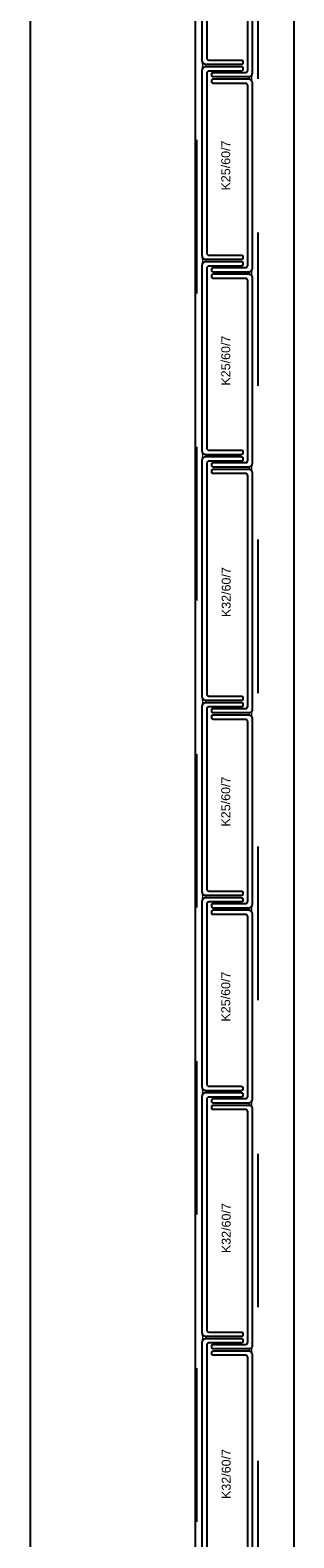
# Model space of a CAD drawing. Header units: metres. Extents: x 0 to 32.9, y 0 to 31.7.
# Tile 14 of 39: x 27.292 to 27.65, y 15.717 to 17.762. Entities that reach past the tile are written whole.
import ezdxf

# ---------------------------------------------------------------- set-up
doc = ezdxf.new("R2010")
doc.units = ezdxf.units.M
doc.linetypes.add('Dash Style-1', pattern=[0.41664, 0.20828, -0.20836])
doc.layers.add('003ARCH_A', color=7, linetype='Continuous')
doc.styles.add('ARIAL', font='arial.ttf')

msp = doc.modelspace()

# ---------------------------------------------------------------- linework, layer by layer
at = {"layer": '003ARCH_A', "color": 253}
for p, q in [((27.6502, 28.7852), (27.6502, 13.5245)), ((27.5164, 28.6523), (27.5164, 13.6573)), ((27.2924, 28.4248), (27.2924, 13.8848))]:
    msp.add_line(p, q, dxfattribs=at)
at = {"layer": '003ARCH_A', "color": 253, "linetype": 'Dash Style-1'}
for p, q in [((27.5184, 13.6555), (27.5184, 28.7372)), ((27.6014, 28.7372), (27.6014, 13.5725))]:
    msp.add_line(p, q, dxfattribs=at)
at = {"layer": '003ARCH_A', "color": 253, "linetype": 'Continuous', "lineweight": 18}
for p, q in [((27.5261, 17.7197), (27.5264, 17.7187)), ((27.5261, 17.719), (27.5261, 17.7197)), ((27.5261, 17.7186), (27.5261, 17.719)), ((27.5261, 17.7183), (27.5261, 17.7186)), ((27.5262, 17.7178), (27.5261, 17.7183)), ((27.5262, 17.7174), (27.5262, 17.7178)), ((27.5263, 17.7169), (27.5262, 17.7174)), ((27.5265, 17.7152), (27.5263, 17.7169)), ((27.5264, 17.7187), (27.527, 17.7177)), ((27.527, 17.7177), (27.528, 17.7167)), ((27.528, 17.7167), (27.529, 17.7161)), ((27.529, 17.7161), (27.53, 17.7158)), ((27.53, 17.7158), (27.5301, 17.7154)), ((27.5261, 17.7091), (27.5262, 17.7105)), ((27.5264, 17.7101), (27.5261, 17.7091)), ((27.5262, 17.7105), (27.5263, 17.711)), ((27.5263, 17.7115), (27.5264, 17.7118)), ((27.5263, 17.711), (27.5263, 17.7115)), ((27.5264, 17.7128), (27.5265, 17.7134)), ((27.5264, 17.7123), (27.5264, 17.7128)), ((27.5264, 17.7118), (27.5264, 17.7123)), ((27.527, 17.7111), (27.5264, 17.7101)), ((27.5265, 17.7146), (27.5265, 17.7152)), ((27.5265, 17.714), (27.5265, 17.7146)), ((27.5265, 17.7134), (27.5265, 17.714)), ((27.528, 17.7121), (27.527, 17.7111)), ((27.529, 17.7127), (27.528, 17.7121)), ((27.53, 17.713), (27.529, 17.7127)), ((27.5301, 17.7133), (27.53, 17.7131)), ((27.53, 17.7131), (27.53, 17.713)), ((27.5301, 17.7154), (27.5301, 17.7152)), ((27.5301, 17.7152), (27.5301, 17.715)), ((27.5301, 17.715), (27.5302, 17.7147)), ((27.5302, 17.7141), (27.5301, 17.7139)), ((27.5301, 17.7139), (27.5301, 17.7137)), ((27.5301, 17.7137), (27.5301, 17.7133)), ((27.5302, 17.7147), (27.5302, 17.7146)), ((27.5302, 17.7146), (27.5302, 17.7143)), ((27.5302, 17.7143), (27.5302, 17.7141)), ((27.5896, 17.6986), (27.5895, 17.6983)), ((27.5895, 17.6983), (27.5895, 17.6981)), ((27.5895, 17.6981), (27.5895, 17.6979)), ((27.5895, 17.6979), (27.5895, 17.6977)), ((27.5895, 17.6977), (27.5895, 17.6975)), ((27.5895, 17.6975), (27.5895, 17.6973)), ((27.5895, 17.6973), (27.5895, 17.697)), ((27.5895, 17.697), (27.5895, 17.6968)), ((27.5895, 17.6968), (27.5895, 17.6965)), ((27.5895, 17.6965), (27.5896, 17.6963)), ((27.5897, 17.699), (27.5896, 17.6986)), ((27.5896, 17.6963), (27.5897, 17.6961)), ((27.5907, 17.6993), (27.5897, 17.699)), ((27.5897, 17.6961), (27.5907, 17.6958)), ((27.5917, 17.6999), (27.5907, 17.6993)), ((27.5907, 17.6958), (27.5917, 17.6952)), ((27.5927, 17.7009), (27.5917, 17.6999)), ((27.5933, 17.7019), (27.5927, 17.7009)), ((27.5932, 17.6983), (27.5933, 17.7)), ((27.5932, 17.6977), (27.5932, 17.6983)), ((27.5932, 17.6971), (27.5932, 17.6977)), ((27.5932, 17.6966), (27.5932, 17.6971)), ((27.5932, 17.696), (27.5932, 17.6966)), ((27.5932, 17.6955), (27.5932, 17.696)), ((27.5933, 17.695), (27.5932, 17.6955)), ((27.5936, 17.7029), (27.5933, 17.7019)), ((27.5933, 17.7), (27.5935, 17.7006)), ((27.5935, 17.701), (27.5936, 17.7014)), ((27.5935, 17.7006), (27.5935, 17.701)), ((27.5936, 17.7021), (27.5936, 17.7029)), ((27.5936, 17.7017), (27.5936, 17.7021)), ((27.5936, 17.7014), (27.5936, 17.7017)), ((27.5917, 17.6952), (27.5927, 17.6942)), ((27.5927, 17.6942), (27.5933, 17.6932)), ((27.5933, 17.6946), (27.5933, 17.695)), ((27.5934, 17.6942), (27.5933, 17.6946)), ((27.5933, 17.6932), (27.5936, 17.6922)), ((27.5934, 17.6937), (27.5934, 17.6942)), ((27.5936, 17.6922), (27.5934, 17.6937)), ((27.5261, 17.4551), (27.5264, 17.4541)), ((27.5261, 17.4543), (27.5261, 17.4551)), ((27.5261, 17.454), (27.5261, 17.4543)), ((27.5261, 17.4537), (27.5261, 17.454)), ((27.5262, 17.4532), (27.5261, 17.4537)), ((27.5262, 17.4528), (27.5262, 17.4532)), ((27.5263, 17.4523), (27.5262, 17.4528)), ((27.5265, 17.4506), (27.5263, 17.4523)), ((27.5264, 17.4541), (27.527, 17.4531)), ((27.5265, 17.45), (27.5265, 17.4506)), ((27.5265, 17.4493), (27.5265, 17.45)), ((27.527, 17.4531), (27.528, 17.4521)), ((27.528, 17.4521), (27.529, 17.4515)), ((27.529, 17.4515), (27.53, 17.4512)), ((27.53, 17.4512), (27.5301, 17.4508)), ((27.5301, 17.4508), (27.5301, 17.4506)), ((27.5301, 17.4506), (27.5301, 17.4503)), ((27.5301, 17.4503), (27.5302, 17.4501)), ((27.5302, 17.4501), (27.5302, 17.4499)), ((27.5302, 17.4499), (27.5302, 17.4497)), ((27.5261, 17.4444), (27.5262, 17.4459)), ((27.5264, 17.4454), (27.5261, 17.4444)), ((27.5262, 17.4459), (27.5263, 17.4464)), ((27.5263, 17.4468), (27.5264, 17.4472)), ((27.5263, 17.4464), (27.5263, 17.4468)), ((27.5264, 17.4482), (27.5265, 17.4488)), ((27.5264, 17.4477), (27.5264, 17.4482)), ((27.5264, 17.4472), (27.5264, 17.4477)), ((27.527, 17.4464), (27.5264, 17.4454)), ((27.5265, 17.4488), (27.5265, 17.4493)), ((27.528, 17.4474), (27.527, 17.4464)), ((27.529, 17.448), (27.528, 17.4474)), ((27.53, 17.4484), (27.529, 17.448)), ((27.5301, 17.4487), (27.53, 17.4485)), ((27.53, 17.4485), (27.53, 17.4484)), ((27.5302, 17.4495), (27.5301, 17.4493)), ((27.5301, 17.4493), (27.5301, 17.449)), ((27.5301, 17.449), (27.5301, 17.4487)), ((27.5302, 17.4497), (27.5302, 17.4495)), ((27.5896, 17.4339), (27.5895, 17.4337)), ((27.5895, 17.4337), (27.5895, 17.4335)), ((27.5895, 17.4335), (27.5895, 17.4332)), ((27.5895, 17.4332), (27.5895, 17.4331)), ((27.5895, 17.4331), (27.5895, 17.4328)), ((27.5895, 17.4328), (27.5895, 17.4326)), ((27.5895, 17.4326), (27.5895, 17.4324)), ((27.5895, 17.4324), (27.5895, 17.4322)), ((27.5895, 17.4322), (27.5895, 17.4318)), ((27.5895, 17.4318), (27.5896, 17.4316)), ((27.5897, 17.4343), (27.5896, 17.4339)), ((27.5896, 17.4316), (27.5897, 17.4315)), ((27.5907, 17.4346), (27.5897, 17.4343)), ((27.5897, 17.4315), (27.5907, 17.4312)), ((27.5917, 17.4352), (27.5907, 17.4346)), ((27.5907, 17.4312), (27.5917, 17.4306)), ((27.5927, 17.4362), (27.5917, 17.4352)), ((27.5917, 17.4306), (27.5927, 17.4296)), ((27.5933, 17.4372), (27.5927, 17.4362)), ((27.5927, 17.4296), (27.5933, 17.4286)), ((27.5932, 17.4337), (27.5933, 17.4354)), ((27.5932, 17.4331), (27.5932, 17.4337)), ((27.5932, 17.4325), (27.5932, 17.4331)), ((27.5932, 17.4319), (27.5932, 17.4325)), ((27.5932, 17.4313), (27.5932, 17.4319)), ((27.5932, 17.4308), (27.5932, 17.4313)), ((27.5933, 17.4303), (27.5932, 17.4308)), ((27.5936, 17.4382), (27.5933, 17.4372)), ((27.5933, 17.4354), (27.5935, 17.4359)), ((27.5933, 17.43), (27.5933, 17.4303)), ((27.5934, 17.4295), (27.5933, 17.43)), ((27.5934, 17.429), (27.5934, 17.4295)), ((27.5935, 17.4363), (27.5936, 17.4368)), ((27.5935, 17.4359), (27.5935, 17.4363)), ((27.5936, 17.4374), (27.5936, 17.4382)), ((27.5936, 17.4371), (27.5936, 17.4374)), ((27.5936, 17.4368), (27.5936, 17.4371)), ((27.5933, 17.4286), (27.5936, 17.4276)), ((27.5936, 17.4276), (27.5934, 17.429)), ((27.5261, 17.1905), (27.5264, 17.1895)), ((27.5261, 17.1897), (27.5261, 17.1905)), ((27.5261, 17.1893), (27.5261, 17.1897)), ((27.5261, 17.189), (27.5261, 17.1893)), ((27.5262, 17.1885), (27.5261, 17.189)), ((27.5262, 17.1882), (27.5262, 17.1885)), ((27.5263, 17.1876), (27.5262, 17.1882)), ((27.5265, 17.1859), (27.5263, 17.1876)), ((27.5264, 17.1895), (27.527, 17.1885)), ((27.5264, 17.1835), (27.5265, 17.1842)), ((27.5265, 17.1853), (27.5265, 17.1859)), ((27.5265, 17.1847), (27.5265, 17.1853)), ((27.5265, 17.1842), (27.5265, 17.1847)), ((27.527, 17.1885), (27.528, 17.1875)), ((27.528, 17.1875), (27.529, 17.1869)), ((27.529, 17.1869), (27.53, 17.1866)), ((27.53, 17.1866), (27.5301, 17.1861)), ((27.5301, 17.184), (27.53, 17.1838)), ((27.5301, 17.1861), (27.5301, 17.1859)), ((27.5301, 17.1859), (27.5301, 17.1857)), ((27.5301, 17.1857), (27.5302, 17.1855)), ((27.5302, 17.1849), (27.5301, 17.1846)), ((27.5301, 17.1846), (27.5301, 17.1844)), ((27.5301, 17.1844), (27.5301, 17.184)), ((27.5302, 17.1855), (27.5302, 17.1853)), ((27.5302, 17.1853), (27.5302, 17.1851)), ((27.5302, 17.1851), (27.5302, 17.1849)), ((27.5261, 17.1798), (27.5262, 17.1813)), ((27.5264, 17.1808), (27.5261, 17.1798)), ((27.5262, 17.1813), (27.5263, 17.1817)), ((27.5263, 17.1822), (27.5264, 17.1826)), ((27.5263, 17.1817), (27.5263, 17.1822)), ((27.5264, 17.183), (27.5264, 17.1835)), ((27.5264, 17.1826), (27.5264, 17.183)), ((27.527, 17.1818), (27.5264, 17.1808)), ((27.528, 17.1828), (27.527, 17.1818)), ((27.529, 17.1834), (27.528, 17.1828)), ((27.53, 17.1837), (27.529, 17.1834)), ((27.53, 17.1838), (27.53, 17.1837)), ((27.5896, 17.1688), (27.5895, 17.1686)), ((27.5895, 17.1686), (27.5895, 17.1684)), ((27.5895, 17.1684), (27.5895, 17.1682)), ((27.5895, 17.1682), (27.5895, 17.168)), ((27.5895, 17.168), (27.5896, 17.1677)), ((27.5897, 17.1697), (27.5896, 17.1693)), ((27.5896, 17.1693), (27.5896, 17.169)), ((27.5896, 17.169), (27.5896, 17.1688)), ((27.5896, 17.1677), (27.5896, 17.1675)), ((27.5896, 17.1675), (27.5896, 17.1672)), ((27.5896, 17.1672), (27.5897, 17.1669)), ((27.5907, 17.17), (27.5897, 17.1697)), ((27.5897, 17.1669), (27.5897, 17.1668)), ((27.5897, 17.1668), (27.5907, 17.1665)), ((27.5917, 17.1706), (27.5907, 17.17)), ((27.5907, 17.1665), (27.5917, 17.1659)), ((27.5927, 17.1716), (27.5917, 17.1706)), ((27.5917, 17.1659), (27.5927, 17.1649)), ((27.5933, 17.1726), (27.5927, 17.1716)), ((27.5927, 17.1649), (27.5933, 17.1639)), ((27.5932, 17.169), (27.5934, 17.1707)), ((27.5932, 17.1684), (27.5932, 17.169)), ((27.5932, 17.1678), (27.5932, 17.1684)), ((27.5932, 17.1673), (27.5932, 17.1678)), ((27.5933, 17.1666), (27.5932, 17.1673)), ((27.5936, 17.1736), (27.5933, 17.1726)), ((27.5933, 17.1661), (27.5933, 17.1666)), ((27.5933, 17.1657), (27.5933, 17.1661)), ((27.5934, 17.1653), (27.5933, 17.1657)), ((27.5933, 17.1639), (27.5936, 17.1629)), ((27.5934, 17.1707), (27.5935, 17.1713)), ((27.5934, 17.1649), (27.5934, 17.1653)), ((27.5935, 17.1644), (27.5934, 17.1649)), ((27.5935, 17.1717), (27.5936, 17.1721)), ((27.5935, 17.1713), (27.5935, 17.1717)), ((27.5936, 17.1629), (27.5935, 17.1644)), ((27.5936, 17.1728), (27.5936, 17.1736)), ((27.5936, 17.1724), (27.5936, 17.1728)), ((27.5936, 17.1721), (27.5936, 17.1724)), ((27.5261, 16.8568), (27.5264, 16.8558)), ((27.5261, 16.8561), (27.5261, 16.8568)), ((27.5261, 16.8557), (27.5261, 16.8561)), ((27.5261, 16.8554), (27.5261, 16.8557)), ((27.5262, 16.8549), (27.5261, 16.8554)), ((27.5261, 16.8462), (27.5263, 16.8476)), ((27.5264, 16.8472), (27.5261, 16.8462)), ((27.5262, 16.8545), (27.5262, 16.8549)), ((27.5264, 16.854), (27.5262, 16.8545)), ((27.5263, 16.8481), (27.5264, 16.8486)), ((27.5263, 16.8476), (27.5263, 16.8481)), ((27.5264, 16.8558), (27.527, 16.8548)), ((27.5265, 16.8523), (27.5264, 16.854)), ((27.5264, 16.8489), (27.5265, 16.8494)), ((27.5264, 16.8486), (27.5264, 16.8489)), ((27.527, 16.8482), (27.5264, 16.8472)), ((27.5265, 16.8517), (27.5265, 16.8523)), ((27.5265, 16.8511), (27.5265, 16.8517)), ((27.5265, 16.8505), (27.5265, 16.8511)), ((27.5265, 16.8499), (27.5265, 16.8505)), ((27.5265, 16.8494), (27.5265, 16.8499)), ((27.527, 16.8548), (27.528, 16.8538)), ((27.528, 16.8492), (27.527, 16.8482)), ((27.528, 16.8538), (27.529, 16.8532)), ((27.529, 16.8498), (27.528, 16.8492)), ((27.529, 16.8532), (27.53, 16.8529)), ((27.53, 16.8501), (27.529, 16.8498)), ((27.53, 16.8529), (27.5301, 16.8525)), ((27.5301, 16.8502), (27.53, 16.8501)), ((27.5301, 16.8525), (27.5301, 16.8523)), ((27.5301, 16.8523), (27.5302, 16.8521)), ((27.5302, 16.8508), (27.5301, 16.8504)), ((27.5301, 16.8504), (27.5301, 16.8502)), ((27.5302, 16.8521), (27.5302, 16.8518)), ((27.5302, 16.8518), (27.5302, 16.8517)), ((27.5302, 16.8517), (27.5302, 16.8514)), ((27.5302, 16.8514), (27.5302, 16.8512)), ((27.5302, 16.8512), (27.5302, 16.851)), ((27.5302, 16.851), (27.5302, 16.8508)), ((27.5907, 16.8364), (27.5897, 16.8361)), ((27.5917, 16.837), (27.5907, 16.8364)), ((27.5927, 16.838), (27.5917, 16.837)), ((27.5933, 16.839), (27.5927, 16.838)), ((27.5932, 16.8354), (27.5933, 16.8371)), ((27.5936, 16.84), (27.5933, 16.839)), ((27.5933, 16.8371), (27.5935, 16.8377)), ((27.5935, 16.838), (27.5936, 16.8385)), ((27.5935, 16.8377), (27.5935, 16.838)), ((27.5936, 16.8392), (27.5936, 16.84)), ((27.5936, 16.8388), (27.5936, 16.8392)), ((27.5936, 16.8385), (27.5936, 16.8388)), ((27.5896, 16.8356), (27.5895, 16.8354)), ((27.5895, 16.8354), (27.5895, 16.8352)), ((27.5895, 16.8352), (27.5895, 16.835)), ((27.5895, 16.835), (27.5895, 16.8348)), ((27.5895, 16.8348), (27.5895, 16.8346)), ((27.5895, 16.8346), (27.5895, 16.8344)), ((27.5895, 16.8344), (27.5895, 16.8341)), ((27.5895, 16.8341), (27.5895, 16.8339)), ((27.5895, 16.8339), (27.5895, 16.8335)), ((27.5895, 16.8335), (27.5896, 16.8333)), ((27.5897, 16.8361), (27.5896, 16.8356)), ((27.5896, 16.8333), (27.5897, 16.8332)), ((27.5897, 16.8332), (27.5907, 16.8329)), ((27.5907, 16.8329), (27.5917, 16.8323)), ((27.5917, 16.8323), (27.5927, 16.8313)), ((27.5927, 16.8313), (27.5933, 16.8303)), ((27.5932, 16.8348), (27.5932, 16.8354)), ((27.5932, 16.8342), (27.5932, 16.8348)), ((27.5932, 16.8337), (27.5932, 16.8342)), ((27.5932, 16.833), (27.5932, 16.8337)), ((27.5932, 16.8325), (27.5932, 16.833)), ((27.5933, 16.8321), (27.5932, 16.8325)), ((27.5933, 16.8317), (27.5933, 16.8321)), ((27.5934, 16.8312), (27.5933, 16.8317)), ((27.5933, 16.8303), (27.5936, 16.8293)), ((27.5934, 16.8308), (27.5934, 16.8312)), ((27.5936, 16.8293), (27.5934, 16.8308)), ((27.5261, 16.5922), (27.5264, 16.5912)), ((27.5261, 16.5914), (27.5261, 16.5922)), ((27.5261, 16.591), (27.5261, 16.5914)), ((27.5261, 16.5907), (27.5261, 16.591)), ((27.5262, 16.5903), (27.5261, 16.5907)), ((27.5264, 16.5912), (27.527, 16.5902)), ((27.5261, 16.5815), (27.5262, 16.583)), ((27.5264, 16.5825), (27.5261, 16.5815)), ((27.5262, 16.5899), (27.5262, 16.5903)), ((27.5263, 16.5893), (27.5262, 16.5899)), ((27.5262, 16.583), (27.5263, 16.5835)), ((27.5265, 16.5876), (27.5263, 16.5893)), ((27.5263, 16.5839), (27.5264, 16.5843)), ((27.5263, 16.5835), (27.5263, 16.5839)), ((27.5264, 16.5852), (27.5265, 16.5859)), ((27.5264, 16.5847), (27.5264, 16.5852)), ((27.5264, 16.5843), (27.5264, 16.5847)), ((27.527, 16.5835), (27.5264, 16.5825)), ((27.5265, 16.587), (27.5265, 16.5876)), ((27.5265, 16.5864), (27.5265, 16.587)), ((27.5265, 16.5859), (27.5265, 16.5864)), ((27.527, 16.5902), (27.528, 16.5892)), ((27.528, 16.5845), (27.527, 16.5835)), ((27.528, 16.5892), (27.529, 16.5886)), ((27.529, 16.5851), (27.528, 16.5845)), ((27.529, 16.5886), (27.53, 16.5883)), ((27.53, 16.5854), (27.529, 16.5851)), ((27.53, 16.5883), (27.5301, 16.5879)), ((27.5301, 16.5858), (27.53, 16.5856)), ((27.53, 16.5856), (27.53, 16.5854)), ((27.5301, 16.5879), (27.5301, 16.5876)), ((27.5301, 16.5876), (27.5301, 16.5874)), ((27.5301, 16.5874), (27.5302, 16.5872)), ((27.5302, 16.5866), (27.5301, 16.5863)), ((27.5301, 16.5863), (27.5301, 16.5861)), ((27.5301, 16.5861), (27.5301, 16.5858)), ((27.5302, 16.5872), (27.5302, 16.587)), ((27.5302, 16.587), (27.5302, 16.5868)), ((27.5302, 16.5868), (27.5302, 16.5866)), ((27.5896, 16.571), (27.5895, 16.5708)), ((27.5895, 16.5708), (27.5895, 16.5705)), ((27.5895, 16.5705), (27.5895, 16.5703)), ((27.5895, 16.5703), (27.5895, 16.5701)), ((27.5897, 16.5714), (27.5896, 16.571)), ((27.5907, 16.5717), (27.5897, 16.5714)), ((27.5917, 16.5723), (27.5907, 16.5717)), ((27.5927, 16.5733), (27.5917, 16.5723)), ((27.5933, 16.5743), (27.5927, 16.5733)), ((27.5932, 16.5707), (27.5933, 16.5725)), ((27.5932, 16.5702), (27.5932, 16.5707)), ((27.5936, 16.5753), (27.5933, 16.5743)), ((27.5933, 16.5725), (27.5935, 16.573)), ((27.5935, 16.5734), (27.5936, 16.5738)), ((27.5935, 16.573), (27.5935, 16.5734)), ((27.5936, 16.5745), (27.5936, 16.5753)), ((27.5936, 16.5742), (27.5936, 16.5745)), ((27.5936, 16.5738), (27.5936, 16.5742)), ((27.5895, 16.5701), (27.5895, 16.5699)), ((27.5895, 16.5699), (27.5895, 16.5697)), ((27.5895, 16.5697), (27.5895, 16.5695)), ((27.5895, 16.5695), (27.5895, 16.5692)), ((27.5895, 16.5692), (27.5895, 16.5689)), ((27.5895, 16.5689), (27.5896, 16.5687)), ((27.5896, 16.5687), (27.5897, 16.5685)), ((27.5897, 16.5685), (27.5907, 16.5682)), ((27.5907, 16.5682), (27.5917, 16.5676)), ((27.5917, 16.5676), (27.5927, 16.5666)), ((27.5927, 16.5666), (27.5933, 16.5656)), ((27.5932, 16.5695), (27.5932, 16.5702)), ((27.5932, 16.569), (27.5932, 16.5695)), ((27.5932, 16.5684), (27.5932, 16.569)), ((27.5932, 16.5679), (27.5932, 16.5684)), ((27.5933, 16.5674), (27.5932, 16.5679)), ((27.5933, 16.567), (27.5933, 16.5674)), ((27.5934, 16.5666), (27.5933, 16.567)), ((27.5933, 16.5656), (27.5936, 16.5646)), ((27.5934, 16.5661), (27.5934, 16.5666)), ((27.5936, 16.5646), (27.5934, 16.5661)), ((27.5261, 16.3275), (27.5264, 16.3265)), ((27.5261, 16.3267), (27.5261, 16.3275)), ((27.5261, 16.3264), (27.5261, 16.3267)), ((27.5261, 16.3261), (27.5261, 16.3264)), ((27.5262, 16.3256), (27.5261, 16.3261)), ((27.5262, 16.3252), (27.5262, 16.3256)), ((27.5263, 16.3247), (27.5262, 16.3252)), ((27.5265, 16.323), (27.5263, 16.3247)), ((27.5264, 16.3265), (27.527, 16.3255)), ((27.527, 16.3255), (27.528, 16.3245)), ((27.5261, 16.3168), (27.5262, 16.3183)), ((27.5264, 16.3179), (27.5261, 16.3168)), ((27.5262, 16.3183), (27.5263, 16.3188)), ((27.5263, 16.3192), (27.5264, 16.3196)), ((27.5263, 16.3188), (27.5263, 16.3192)), ((27.5264, 16.3206), (27.5265, 16.3212)), ((27.5264, 16.3201), (27.5264, 16.3206)), ((27.5264, 16.3196), (27.5264, 16.3201)), ((27.527, 16.3189), (27.5264, 16.3179)), ((27.5265, 16.3224), (27.5265, 16.323)), ((27.5265, 16.3217), (27.5265, 16.3224)), ((27.5265, 16.3212), (27.5265, 16.3217)), ((27.528, 16.3199), (27.527, 16.3189)), ((27.528, 16.3245), (27.529, 16.3239)), ((27.529, 16.3204), (27.528, 16.3199)), ((27.529, 16.3239), (27.53, 16.3236)), ((27.53, 16.3208), (27.529, 16.3204)), ((27.53, 16.3236), (27.5301, 16.3232)), ((27.5301, 16.3211), (27.53, 16.3209)), ((27.53, 16.3209), (27.53, 16.3208)), ((27.5301, 16.3232), (27.5301, 16.323)), ((27.5301, 16.323), (27.5301, 16.3228)), ((27.5301, 16.3228), (27.5302, 16.3225)), ((27.5302, 16.3219), (27.5301, 16.3217)), ((27.5301, 16.3217), (27.5301, 16.3215)), ((27.5301, 16.3215), (27.5301, 16.3211)), ((27.5302, 16.3225), (27.5302, 16.3224)), ((27.5302, 16.3224), (27.5302, 16.3221)), ((27.5302, 16.3221), (27.5302, 16.3219)), ((27.5896, 16.3059), (27.5895, 16.3057)), ((27.5895, 16.3057), (27.5895, 16.3055)), ((27.5895, 16.3055), (27.5895, 16.3052)), ((27.5895, 16.3052), (27.5895, 16.3051)), ((27.5895, 16.3051), (27.5896, 16.3048)), ((27.5897, 16.3067), (27.5896, 16.3063)), ((27.5896, 16.3063), (27.5896, 16.3061)), ((27.5896, 16.3061), (27.5896, 16.3059)), ((27.5896, 16.3048), (27.5896, 16.3046)), ((27.5896, 16.3046), (27.5896, 16.3042)), ((27.5896, 16.3042), (27.5897, 16.304)), ((27.5907, 16.3071), (27.5897, 16.3067)), ((27.5917, 16.3076), (27.5907, 16.3071)), ((27.5927, 16.3087), (27.5917, 16.3076)), ((27.5933, 16.3097), (27.5927, 16.3087)), ((27.5932, 16.3061), (27.5934, 16.3078)), ((27.5932, 16.3055), (27.5932, 16.3061)), ((27.5932, 16.3049), (27.5932, 16.3055)), ((27.5932, 16.3043), (27.5932, 16.3049)), ((27.5933, 16.3037), (27.5932, 16.3043)), ((27.5936, 16.3107), (27.5933, 16.3097)), ((27.5934, 16.3078), (27.5935, 16.3083)), ((27.5935, 16.3087), (27.5936, 16.3092)), ((27.5935, 16.3083), (27.5935, 16.3087)), ((27.5936, 16.3099), (27.5936, 16.3107)), ((27.5936, 16.3095), (27.5936, 16.3099)), ((27.5936, 16.3092), (27.5936, 16.3095)), ((27.5897, 16.304), (27.5897, 16.3039)), ((27.5897, 16.3039), (27.5907, 16.3036)), ((27.5907, 16.3036), (27.5917, 16.303)), ((27.5917, 16.303), (27.5927, 16.302)), ((27.5927, 16.302), (27.5933, 16.301)), ((27.5933, 16.3032), (27.5933, 16.3037)), ((27.5933, 16.3028), (27.5933, 16.3032)), ((27.5934, 16.3024), (27.5933, 16.3028)), ((27.5933, 16.301), (27.5936, 16.3)), ((27.5934, 16.3019), (27.5934, 16.3024)), ((27.5935, 16.3014), (27.5934, 16.3019)), ((27.5936, 16.3), (27.5935, 16.3014)), ((27.5261, 15.9939), (27.5264, 15.9929)), ((27.5261, 15.9931), (27.5261, 15.9939)), ((27.5261, 15.9928), (27.5261, 15.9931)), ((27.5261, 15.9924), (27.5261, 15.9928)), ((27.5262, 15.992), (27.5261, 15.9924)), ((27.5261, 15.9832), (27.5263, 15.9847)), ((27.5264, 15.9842), (27.5261, 15.9832)), ((27.5262, 15.9916), (27.5262, 15.992)), ((27.5264, 15.9911), (27.5262, 15.9916)), ((27.5263, 15.9852), (27.5264, 15.9856)), ((27.5263, 15.9847), (27.5263, 15.9852)), ((27.5264, 15.9929), (27.527, 15.9919)), ((27.5265, 15.9893), (27.5264, 15.9911)), ((27.5264, 15.986), (27.5265, 15.9865)), ((27.5264, 15.9856), (27.5264, 15.986)), ((27.527, 15.9852), (27.5264, 15.9842)), ((27.5265, 15.9888), (27.5265, 15.9893)), ((27.5265, 15.9881), (27.5265, 15.9888)), ((27.5265, 15.9876), (27.5265, 15.9881)), ((27.5265, 15.987), (27.5265, 15.9876)), ((27.5265, 15.9865), (27.5265, 15.987)), ((27.527, 15.9919), (27.528, 15.9909)), ((27.528, 15.9862), (27.527, 15.9852)), ((27.528, 15.9909), (27.529, 15.9903)), ((27.529, 15.9868), (27.528, 15.9862)), ((27.529, 15.9903), (27.53, 15.99)), ((27.53, 15.9871), (27.529, 15.9868)), ((27.53, 15.99), (27.5301, 15.9896)), ((27.5301, 15.9873), (27.53, 15.9871)), ((27.5301, 15.9896), (27.5301, 15.9894)), ((27.5301, 15.9894), (27.5302, 15.9891)), ((27.5302, 15.9878), (27.5301, 15.9875)), ((27.5301, 15.9875), (27.5301, 15.9873)), ((27.5302, 15.9891), (27.5302, 15.9889)), ((27.5302, 15.9889), (27.5302, 15.9887)), ((27.5302, 15.9887), (27.5302, 15.9885)), ((27.5302, 15.9885), (27.5302, 15.9883)), ((27.5302, 15.9883), (27.5302, 15.9881)), ((27.5302, 15.9881), (27.5302, 15.9878)), ((27.5936, 15.977), (27.5933, 15.976)), ((27.5936, 15.9762), (27.5936, 15.977)), ((27.5896, 15.9723), (27.5895, 15.972)), ((27.5895, 15.972), (27.5895, 15.9718)), ((27.5895, 15.9718), (27.5895, 15.9716)), ((27.5895, 15.9716), (27.5895, 15.9714)), ((27.5895, 15.9714), (27.5896, 15.9712)), ((27.5897, 15.9731), (27.5896, 15.9727)), ((27.5896, 15.9727), (27.5896, 15.9725)), ((27.5896, 15.9725), (27.5896, 15.9723)), ((27.5896, 15.9712), (27.5896, 15.971)), ((27.5896, 15.971), (27.5896, 15.9706)), ((27.5896, 15.9706), (27.5897, 15.9704)), ((27.5907, 15.9734), (27.5897, 15.9731)), ((27.5897, 15.9704), (27.5897, 15.9703)), ((27.5897, 15.9703), (27.5907, 15.9699)), ((27.5917, 15.974), (27.5907, 15.9734)), ((27.5907, 15.9699), (27.5917, 15.9694)), ((27.5927, 15.975), (27.5917, 15.974)), ((27.5917, 15.9694), (27.5927, 15.9684)), ((27.5933, 15.976), (27.5927, 15.975)), ((27.5927, 15.9684), (27.5933, 15.9674)), ((27.5932, 15.9725), (27.5934, 15.9742)), ((27.5932, 15.9719), (27.5932, 15.9725)), ((27.5932, 15.9712), (27.5932, 15.9719)), ((27.5932, 15.9707), (27.5932, 15.9712)), ((27.5933, 15.9701), (27.5932, 15.9707)), ((27.5933, 15.9696), (27.5933, 15.9701)), ((27.5933, 15.9691), (27.5933, 15.9696)), ((27.5934, 15.9687), (27.5933, 15.9691)), ((27.5933, 15.9674), (27.5936, 15.9663)), ((27.5934, 15.9742), (27.5935, 15.9747)), ((27.5934, 15.9683), (27.5934, 15.9687)), ((27.5935, 15.9678), (27.5934, 15.9683)), ((27.5935, 15.9751), (27.5936, 15.9756)), ((27.5935, 15.9747), (27.5935, 15.9751)), ((27.5936, 15.9663), (27.5935, 15.9678)), ((27.5936, 15.9759), (27.5936, 15.9762)), ((27.5936, 15.9756), (27.5936, 15.9759))]:
    msp.add_line(p, q, dxfattribs=at)
at = {"layer": '003ARCH_A', "color": 253}
for points in [[(27.526, 17.7207), (27.526, 17.9727, -0.414214), (27.531, 17.9777), (27.579, 17.9777, -0.414214), (27.581, 17.9757), (27.581, 17.9737, -0.414214), (27.579, 17.9717), (27.535, 17.9717, 0.414214), (27.532, 17.9687), (27.532, 17.7248, 0.414214), (27.535, 17.7218), (27.579, 17.7218, -0.414214), (27.581, 17.7198), (27.581, 17.7177, -0.198912), (27.5804, 17.7163, -0.198912), (27.579, 17.7157), (27.531, 17.7157, -0.198912), (27.5274, 17.7172, -0.198912), (27.526, 17.7207)], [(27.5937, 17.9559), (27.5937, 17.7039, -0.414214), (27.5887, 17.6989), (27.5407, 17.6989, -0.414214), (27.5387, 17.7009), (27.5387, 17.7029, -0.414214), (27.5407, 17.7049), (27.5847, 17.7049, 0.414214), (27.5877, 17.7079), (27.5877, 17.9518, 0.414214), (27.5847, 17.9548), (27.5407, 17.9548, -0.414214), (27.5387, 17.9568), (27.5387, 17.9589, -0.198912), (27.5393, 17.9603, -0.198912), (27.5407, 17.9609), (27.5887, 17.9609, -0.198912), (27.5923, 17.9594, -0.198912), (27.5937, 17.9559)], [(27.526, 17.4561), (27.526, 17.7081, -0.414214), (27.531, 17.7131), (27.579, 17.7131, -0.414214), (27.581, 17.7111), (27.581, 17.709, -0.414214), (27.579, 17.707), (27.535, 17.707, 0.414214), (27.532, 17.704), (27.532, 17.4601, 0.414214), (27.535, 17.4571), (27.579, 17.4571, -0.414214), (27.581, 17.4551), (27.581, 17.4531, -0.198912), (27.5804, 17.4517, -0.198912), (27.579, 17.4511), (27.531, 17.4511, -0.198912), (27.5274, 17.4525, -0.198912), (27.526, 17.4561)], [(27.5937, 17.6913), (27.5937, 17.4392, -0.414214), (27.5887, 17.4342), (27.5407, 17.4342, -0.414214), (27.5387, 17.4362), (27.5387, 17.4383, -0.414214), (27.5407, 17.4403), (27.5847, 17.4403, 0.414214), (27.5877, 17.4433), (27.5877, 17.6872, 0.414214), (27.5847, 17.6902), (27.5407, 17.6902, -0.414214), (27.5387, 17.6922), (27.5387, 17.6943, -0.198912), (27.5393, 17.6957, -0.198912), (27.5407, 17.6963), (27.5887, 17.6963, -0.198912), (27.5923, 17.6948, -0.198912), (27.5937, 17.6913)], [(27.526, 17.1914), (27.526, 17.4435, -0.414214), (27.531, 17.4485), (27.579, 17.4485, -0.414214), (27.581, 17.4465), (27.581, 17.4444, -0.414214), (27.579, 17.4424), (27.535, 17.4424, 0.414214), (27.532, 17.4394), (27.532, 17.1955, 0.414214), (27.535, 17.1925), (27.579, 17.1925, -0.414214), (27.581, 17.1905), (27.581, 17.1884, -0.198912), (27.5804, 17.187, -0.198912), (27.579, 17.1864), (27.531, 17.1864, -0.198912), (27.5274, 17.1879, -0.198912), (27.526, 17.1914)], [(27.5937, 17.4266), (27.5937, 17.1746, -0.414214), (27.5887, 17.1696), (27.5407, 17.1696, -0.414214), (27.5387, 17.1716), (27.5387, 17.1736, -0.414214), (27.5407, 17.1756), (27.5847, 17.1756, 0.414214), (27.5877, 17.1786), (27.5877, 17.4226, 0.414214), (27.5847, 17.4256), (27.5407, 17.4256, -0.414214), (27.5387, 17.4276), (27.5387, 17.4296, -0.198912), (27.5393, 17.431, -0.198912), (27.5407, 17.4316), (27.5887, 17.4316, -0.198912), (27.5923, 17.4302, -0.198912), (27.5937, 17.4266)], [(27.526, 16.8578), (27.526, 17.1788, -0.414214), (27.531, 17.1838), (27.579, 17.1838, -0.414214), (27.581, 17.1818), (27.581, 17.1797, -0.414214), (27.579, 17.1777), (27.535, 17.1777, 0.414214), (27.532, 17.1747), (27.532, 16.8619, 0.414214), (27.535, 16.8589), (27.579, 16.8589, -0.414214), (27.581, 16.8569), (27.581, 16.8548, -0.198912), (27.5804, 16.8534, -0.198912), (27.579, 16.8528), (27.531, 16.8528, -0.198912), (27.5275, 16.8543, -0.198912), (27.526, 16.8578)], [(27.5938, 17.162), (27.5938, 16.841, -0.414214), (27.5888, 16.836), (27.5408, 16.836, -0.414214), (27.5388, 16.838), (27.5388, 16.84, -0.414214), (27.5408, 16.842), (27.5847, 16.842, 0.414214), (27.5877, 16.845), (27.5877, 17.1579, 0.414214), (27.5847, 17.1609), (27.5408, 17.1609, -0.414214), (27.5388, 17.1629), (27.5388, 17.165, -0.198912), (27.5394, 17.1664, -0.198912), (27.5408, 17.167), (27.5888, 17.167, -0.198912), (27.5923, 17.1655, -0.198912), (27.5938, 17.162)], [(27.526, 16.5931), (27.526, 16.8452, -0.414214), (27.531, 16.8502), (27.579, 16.8502, -0.414214), (27.581, 16.8482), (27.581, 16.8461, -0.414214), (27.579, 16.8441), (27.535, 16.8441, 0.414214), (27.532, 16.8411), (27.532, 16.5972, 0.414214), (27.535, 16.5942), (27.579, 16.5942, -0.414214), (27.581, 16.5922), (27.581, 16.5901, -0.198912), (27.5804, 16.5887, -0.198912), (27.579, 16.5881), (27.531, 16.5881, -0.198912), (27.5274, 16.5896, -0.198912), (27.526, 16.5931)], [(27.5937, 16.8283), (27.5937, 16.5763, -0.414214), (27.5887, 16.5713), (27.5407, 16.5713, -0.414214), (27.5387, 16.5733), (27.5387, 16.5754, -0.414214), (27.5407, 16.5774), (27.5847, 16.5774, 0.414214), (27.5877, 16.5804), (27.5877, 16.8243, 0.414214), (27.5847, 16.8273), (27.5407, 16.8273, -0.414214), (27.5387, 16.8293), (27.5387, 16.8313, -0.198912), (27.5393, 16.8328, -0.198912), (27.5407, 16.8333), (27.5887, 16.8333, -0.198912), (27.5923, 16.8319, -0.198912), (27.5937, 16.8283)], [(27.526, 16.3285), (27.526, 16.5805, -0.414214), (27.531, 16.5855), (27.579, 16.5855, -0.414214), (27.581, 16.5835), (27.581, 16.5815, -0.414214), (27.579, 16.5795), (27.535, 16.5795, 0.414214), (27.532, 16.5765), (27.532, 16.3325, 0.414214), (27.535, 16.3295), (27.579, 16.3295, -0.414214), (27.581, 16.3275), (27.581, 16.3255, -0.198912), (27.5804, 16.3241, -0.198912), (27.579, 16.3235), (27.531, 16.3235, -0.198912), (27.5274, 16.325, -0.198912), (27.526, 16.3285)], [(27.5937, 16.5637), (27.5937, 16.3117, -0.414214), (27.5887, 16.3067), (27.5407, 16.3067, -0.414214), (27.5387, 16.3087), (27.5387, 16.3107, -0.414214), (27.5407, 16.3127), (27.5847, 16.3127, 0.414214), (27.5877, 16.3157), (27.5877, 16.5596, 0.414214), (27.5847, 16.5626), (27.5407, 16.5626, -0.414214), (27.5387, 16.5646), (27.5387, 16.5667, -0.198912), (27.5393, 16.5681, -0.198912), (27.5407, 16.5687), (27.5887, 16.5687, -0.198912), (27.5923, 16.5672, -0.198912), (27.5937, 16.5637)], [(27.526, 15.9949), (27.526, 16.3159, -0.414214), (27.531, 16.3209), (27.579, 16.3209, -0.414214), (27.581, 16.3189), (27.581, 16.3168, -0.414214), (27.579, 16.3148), (27.535, 16.3148, 0.414214), (27.532, 16.3118), (27.532, 15.9989, 0.414214), (27.535, 15.9959), (27.579, 15.9959, -0.414214), (27.581, 15.9939), (27.581, 15.9919, -0.198912), (27.5804, 15.9905, -0.198912), (27.579, 15.9899), (27.531, 15.9899, -0.198912), (27.5275, 15.9913, -0.198912), (27.526, 15.9949)], [(27.5938, 16.299), (27.5938, 15.978, -0.414214), (27.5888, 15.973), (27.5408, 15.973, -0.414214), (27.5388, 15.975), (27.5388, 15.9771, -0.414214), (27.5408, 15.9791), (27.5847, 15.9791, 0.414214), (27.5877, 15.9821), (27.5877, 16.295, 0.414214), (27.5847, 16.298), (27.5408, 16.298, -0.414214), (27.5388, 16.3), (27.5388, 16.302, -0.198912), (27.5394, 16.3034, -0.198912), (27.5408, 16.304), (27.5888, 16.304, -0.198912), (27.5923, 16.3026, -0.198912), (27.5938, 16.299)], [(27.526, 15.6612), (27.526, 15.9822, -0.414214), (27.531, 15.9872), (27.579, 15.9872, -0.414214), (27.581, 15.9852), (27.581, 15.9832, -0.414214), (27.579, 15.9812), (27.535, 15.9812, 0.414214), (27.532, 15.9782), (27.532, 15.6653, 0.414214), (27.535, 15.6623), (27.579, 15.6623, -0.414214), (27.581, 15.6603), (27.581, 15.6582, -0.198912), (27.5804, 15.6568, -0.198912), (27.579, 15.6562), (27.531, 15.6562, -0.198912), (27.5275, 15.6577, -0.198912), (27.526, 15.6612)], [(27.5938, 15.9654), (27.5938, 15.6444, -0.414214), (27.5888, 15.6394), (27.5408, 15.6394, -0.414214), (27.5388, 15.6414), (27.5388, 15.6435, -0.414214), (27.5408, 15.6455), (27.5847, 15.6455, 0.414214), (27.5877, 15.6485), (27.5877, 15.9614, 0.414214), (27.5847, 15.9644), (27.5408, 15.9644, -0.414214), (27.5388, 15.9664), (27.5388, 15.9684, -0.198912), (27.5394, 15.9698, -0.198912), (27.5408, 15.9704), (27.5888, 15.9704, -0.198912), (27.5923, 15.9689, -0.198912), (27.5938, 15.9654)]]:
    msp.add_lwpolyline(points, format="xyb", close=True, dxfattribs=at)
at = {"layer": '003ARCH_A', "color": 253, "lineweight": 18}
for points in [[(27.5411, 17.7218), (27.5789, 17.7218, -0.414214), (27.581, 17.7198), (27.581, 17.7178, -0.414214), (27.5789, 17.7158), (27.5411, 17.7158)], [(27.5786, 17.7049), (27.5407, 17.7049, 0.414214), (27.5387, 17.7029), (27.5387, 17.7009, 0.414214), (27.5407, 17.6989), (27.5786, 17.6989)], [(27.5411, 17.707), (27.5789, 17.707, 0.414214), (27.581, 17.7091), (27.581, 17.7111, 0.414214), (27.5789, 17.7131), (27.5411, 17.7131)], [(27.5411, 17.4571), (27.5789, 17.4571, -0.414214), (27.581, 17.4551), (27.581, 17.4531, -0.414214), (27.5789, 17.4511), (27.5411, 17.4511)], [(27.5786, 17.4403), (27.5407, 17.4403, 0.414214), (27.5387, 17.4383), (27.5387, 17.4363, 0.414214), (27.5407, 17.4342), (27.5786, 17.4342)], [(27.5411, 17.4424), (27.5789, 17.4424, 0.414214), (27.581, 17.4444), (27.581, 17.4464, 0.414214), (27.5789, 17.4485), (27.5411, 17.4485)], [(27.5411, 17.1925), (27.579, 17.1925, -0.414214), (27.581, 17.1905), (27.581, 17.1885, -0.414214), (27.579, 17.1865), (27.5411, 17.1865)], [(27.5786, 17.1756), (27.5407, 17.1756, 0.414214), (27.5387, 17.1736), (27.5387, 17.1716, 0.414214), (27.5407, 17.1696), (27.5786, 17.1696)], [(27.5411, 17.1778), (27.5789, 17.1778, 0.414214), (27.581, 17.1798), (27.581, 17.1818, 0.414214), (27.5789, 17.1838), (27.5411, 17.1838)], [(27.5411, 16.8589), (27.5789, 16.8589, -0.414214), (27.581, 16.8568), (27.581, 16.8548, -0.414214), (27.5789, 16.8528), (27.5411, 16.8528)], [(27.5786, 16.842), (27.5407, 16.842, 0.414214), (27.5387, 16.84), (27.5387, 16.838, 0.414214), (27.5407, 16.836), (27.5786, 16.836)], [(27.5411, 16.8441), (27.579, 16.8441, 0.414214), (27.581, 16.8462), (27.581, 16.8482, 0.414214), (27.579, 16.8502), (27.5411, 16.8502)], [(27.5411, 16.5942), (27.5789, 16.5942, -0.414214), (27.581, 16.5922), (27.581, 16.5902, -0.414214), (27.5789, 16.5882), (27.5411, 16.5882)], [(27.5786, 16.5773), (27.5407, 16.5773, 0.414214), (27.5387, 16.5753), (27.5387, 16.5733, 0.414214), (27.5407, 16.5713), (27.5786, 16.5713)], [(27.5411, 16.5795), (27.5789, 16.5795, 0.414214), (27.581, 16.5815), (27.581, 16.5835, 0.414214), (27.5789, 16.5855), (27.5411, 16.5855)], [(27.5411, 16.3295), (27.579, 16.3295, -0.414214), (27.581, 16.3275), (27.581, 16.3255, -0.414214), (27.579, 16.3235), (27.5411, 16.3235)], [(27.5786, 16.3127), (27.5407, 16.3127, 0.414214), (27.5387, 16.3107), (27.5387, 16.3087, 0.414214), (27.5407, 16.3067), (27.5786, 16.3067)], [(27.5411, 16.3148), (27.5789, 16.3148, 0.414214), (27.581, 16.3168), (27.581, 16.3189, 0.414214), (27.5789, 16.3209), (27.5411, 16.3209)], [(27.5786, 15.9791), (27.5407, 15.9791, 0.414214), (27.5387, 15.977), (27.5387, 15.975, 0.414214), (27.5407, 15.973), (27.5786, 15.973)], [(27.5411, 15.9959), (27.579, 15.9959, -0.414214), (27.581, 15.9939), (27.581, 15.9919, -0.414214), (27.579, 15.9899), (27.5411, 15.9899)], [(27.5411, 15.9812), (27.579, 15.9812, 0.414214), (27.581, 15.9832), (27.581, 15.9852, 0.414214), (27.579, 15.9872), (27.5411, 15.9872)]]:
    msp.add_lwpolyline(points, format="xyb", dxfattribs=at)

# ---------------------------------------------------------------- texts
at = {"layer": '003ARCH_A', "color": 253, "char_height": 0.01212, "attachment_point": 7, "rotation": 90, "line_spacing_factor": 0.967741, "style": 'ARIAL'}
for s, insert in [('K25/60/7', (27.564, 17.5449)), ('K25/60/7', (27.564, 17.2802)), ('K32/60/7', (27.5646, 16.966)), ('K25/60/7', (27.564, 16.6819)), ('K25/60/7', (27.564, 16.4173)), ('K32/60/7', (27.5646, 16.1031)), ('K32/60/7', (27.5646, 15.7695))]:
    msp.add_mtext(s, dxfattribs=dict(at, insert=insert))

doc.saveas('drawing.dxf')
